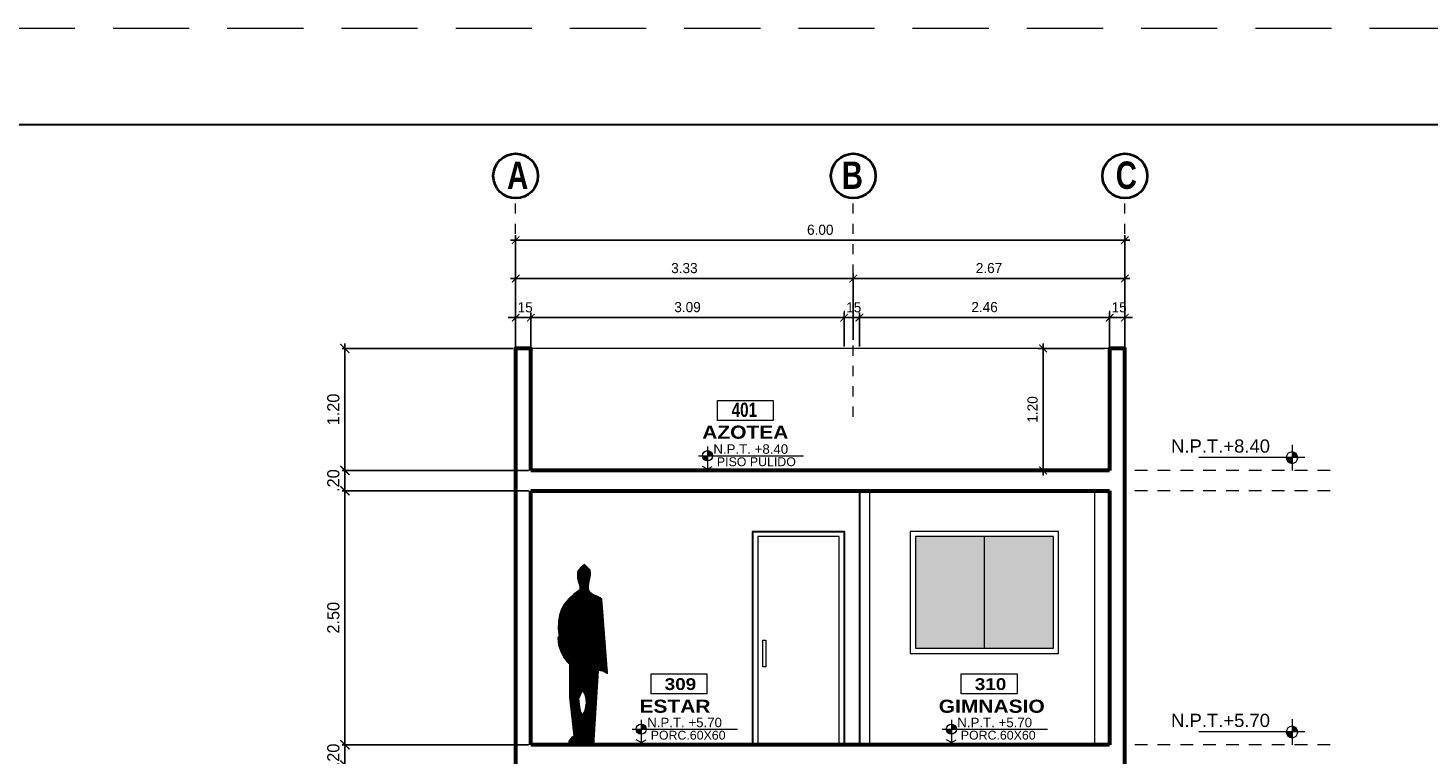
# Model space of a CAD drawing. Header units: metres. Extents: x -13 to 533, y -25 to 219.
# Tile 86 of 99: x 102 to 115, y 17 to 24. Entities that reach past the tile are written whole.
import ezdxf
from ezdxf.enums import TextEntityAlignment as Align

# ---------------------------------------------------------------- set-up
doc = ezdxf.new("R2010")
doc.units = ezdxf.units.M
for name, pattern in [('ACAD_ISO03W100', [30, 12, -18]), ('DASHDOT', [1, 0.5, -0.25, 0, -0.25]), ('DASHED2', [0.375, 0.25, -0.125]), ('HIDDEN', [0.375, 0.25, -0.125])]:
    doc.linetypes.add(name, pattern=pattern)
for name, color, linetype, lineweight in [('COTAS', 4, 'Continuous', 13), ('EJES', 251, 'Continuous', 20), ('NPT', 255, 'Continuous', 13), ('Pluma 0.1', 252, 'Continuous', 9), ('Pluma 0.2', 252, 'Continuous', 20), ('PLUMA 0.3', 251, 'Continuous', 30), ('PLUMA 0.8', 1, 'Continuous', 60), ('Proyecciones', 252, 'DASHED2', 13), ('TEXTO', 14, 'Continuous', 40), ('Textos', 7, 'Continuous', 0)]:
    doc.layers.add(name, color=color, linetype=linetype, lineweight=lineweight)
doc.layers.add('TEXTURAS', color=7, linetype='Continuous', lineweight=5, true_color=0x8a8a8a)
doc.styles.add('ARIAL BLACK', font='txt', dxfattribs={"height": 0.1})
doc.styles.add('joe1', font='impact.ttf')
doc.styles.add('mar', font='swissel.ttf')
doc.styles.add('STYLE1', font='arial.ttf', dxfattribs={"height": 0.3})
doc.styles.add('TEXTOCENT', font='GOTHIC.TTF')
doc.dimstyles.new('PLANTA50', dxfattribs={"dimscale": 0.5, "dimtxt": 0.2, "dimasz": 0.15, "dimexe": 0.1, "dimexo": 0.1, "dimgap": 0.1, "dimtad": 2, "dimzin": 7, "dimdsep": 46, "dimtxsty": 'TEXTOCENT', "dimblk": 'ARCHTICK', "dimcen": 0.2, "dimdle": 0.1, "dimclrd": 8, "dimclre": 8, "dimclrt": 256, "dimaunit": 1, "dimadec": 0, "dimazin": 0, "dimtfac": 1, "dimtix": 1, "dimtmove": 2, "dimatfit": 3, "dimldrblk": 'ARCHTICK', "dimfxl": 1, "dimtolj": 1, "dimtzin": 0, "dimarcsym": 0})

# ---------------------------------------------------------------- blocks, each defined once
blk = doc.blocks.new('A$C4A151EDC')
at = {"linetype": 'Continuous'}
for p, q in [((0.175, 1.78), (0.18, 1.813)), ((0.179, 1.747), (0.175, 1.78)), ((0.194, 1.678), (0.179, 1.747)), ((0.18, 1.813), (0.239, 1.873)), ((0.239, 1.873), (0.275, 1.846)), ((0.275, 1.846), (0.312, 1.801)), ((0.312, 1.801), (0.31, 1.733)), ((0.183, 1.587), (0.196, 1.615)), ((0.199, 1.645), (0.194, 1.678)), ((0.196, 1.615), (0.199, 1.645)), ((0.302, 1.694), (0.288, 1.656)), ((0.288, 1.656), (0.288, 1.609)), ((0.288, 1.609), (0.35, 1.567)), ((0.31, 1.733), (0.302, 1.694)), ((0, 0.745), (0.059, 1.513)), ((0.059, 1.513), (0.075, 1.529)), ((0.075, 1.529), (0.099, 1.542)), ((0.099, 1.542), (0.156, 1.561)), ((0.156, 1.561), (0.183, 1.587)), ((0.35, 1.567), (0.402, 1.519)), ((0.402, 1.519), (0.445, 1.467)), ((0.445, 1.467), (0.476, 1.409)), ((0.476, 1.409), (0.498, 1.347)), ((0.498, 1.347), (0.509, 1.28)), ((0.511, 1.207), (0.503, 1.129)), ((0.509, 1.28), (0.511, 1.207)), ((0.507, 1.038), (0.482, 0.965)), ((0.503, 1.129), (0.516, 1.116)), ((0.516, 1.116), (0.507, 1.038)), ((0.445, 0.899), (0.396, 0.84)), ((0.482, 0.965), (0.445, 0.899)), ((0.052, 0.771), (0, 0.745)), ((0.095, 0.78), (0.052, 0.771)), ((0.143, 0), (0.095, 0.78)), ((0.396, 0.84), (0.396, 0.505)), ((0.219, 0.438), (0.22, 0.477)), ((0.233, 0.365), (0.219, 0.438)), ((0.22, 0.477), (0.227, 0.512)), ((0.227, 0.512), (0.241, 0.543)), ((0.241, 0.543), (0.264, 0.565)), ((0.264, 0.565), (0.3, 0.48)), ((0.3, 0.48), (0.291, 0.401)), ((0.396, 0.505), (0.348, 0.096)), ((0.247, 0.335), (0.233, 0.365)), ((0.264, 0.312), (0.247, 0.335)), ((0.283, 0.357), (0.264, 0.312)), ((0.291, 0.401), (0.283, 0.357)), ((0.204, 0.01), (0.143, 0)), ((0.264, 0.027), (0.204, 0.01)), ((0.293, 0.032), (0.264, 0.027)), ((0.322, 0.032), (0.293, 0.032)), ((0.352, 0.022), (0.322, 0.032)), ((0.348, 0.096), (0.37, 0.085)), ((0.383, 0), (0.352, 0.022)), ((0.37, 0.085), (0.392, 0.058)), ((0.396, 0.012), (0.383, 0)), ((0.392, 0.058), (0.4, 0.042)), ((0.401, 0.026), (0.396, 0.012)), ((0.4, 0.042), (0.401, 0.026))]:
    blk.add_line(p, q, dxfattribs=at)
at = {"color": 0}
for p, q in [((0.176, 1.784), (0.254, 1.862)), ((0.176, 1.777), (0.257, 1.859)), ((0.176, 1.772), (0.261, 1.856)), ((0.177, 1.791), (0.25, 1.864)), ((0.177, 1.766), (0.265, 1.854)), ((0.178, 1.799), (0.247, 1.867)), ((0.178, 1.76), (0.268, 1.851)), ((0.178, 1.755), (0.272, 1.848)), ((0.179, 1.806), (0.243, 1.87)), ((0.179, 1.749), (0.275, 1.846)), ((0.18, 1.744), (0.278, 1.842)), ((0.181, 1.739), (0.281, 1.839)), ((0.182, 1.734), (0.284, 1.835)), ((0.183, 1.728), (0.287, 1.832)), ((0.184, 1.723), (0.289, 1.828)), ((0.185, 1.718), (0.292, 1.825)), ((0.186, 1.713), (0.295, 1.822)), ((0.188, 1.708), (0.298, 1.818)), ((0.189, 1.703), (0.301, 1.815)), ((0.19, 1.698), (0.303, 1.811)), ((0.191, 1.693), (0.306, 1.808)), ((0.192, 1.687), (0.309, 1.804)), ((0.193, 1.682), (0.312, 1.801)), ((0.194, 1.677), (0.312, 1.795)), ((0.195, 1.672), (0.312, 1.788)), ((0.196, 1.666), (0.311, 1.782)), ((0.197, 1.661), (0.311, 1.775)), ((0.197, 1.655), (0.311, 1.769)), ((0.198, 1.65), (0.311, 1.762)), ((0.198, 1.637), (0.31, 1.749)), ((0.198, 1.63), (0.31, 1.743)), ((0.199, 1.644), (0.31, 1.756)), ((0.223, 1.856), (0.239, 1.873)), ((0.046, 1.341), (0.303, 1.598)), ((0.047, 1.355), (0.296, 1.603)), ((0.047, 1.348), (0.3, 1.601)), ((0.048, 1.368), (0.289, 1.609)), ((0.048, 1.361), (0.292, 1.606)), ((0.049, 1.382), (0.288, 1.62)), ((0.049, 1.375), (0.288, 1.614)), ((0.05, 1.395), (0.288, 1.633)), ((0.05, 1.389), (0.288, 1.627)), ((0.051, 1.409), (0.288, 1.645)), ((0.051, 1.402), (0.288, 1.639)), ((0.052, 1.422), (0.289, 1.659)), ((0.052, 1.416), (0.288, 1.652)), ((0.053, 1.436), (0.296, 1.679)), ((0.053, 1.429), (0.293, 1.669)), ((0.054, 1.45), (0.302, 1.697)), ((0.054, 1.443), (0.3, 1.688)), ((0.055, 1.456), (0.304, 1.705)), ((0.186, 1.594), (0.305, 1.713)), ((0.192, 1.606), (0.307, 1.721)), ((0.196, 1.616), (0.309, 1.729)), ((0.197, 1.623), (0.31, 1.736)), ((0.021, 1.022), (0.452, 1.453)), ((0.022, 1.036), (0.448, 1.461)), ((0.022, 1.029), (0.45, 1.457)), ((0.023, 1.049), (0.443, 1.469)), ((0.023, 1.042), (0.446, 1.465)), ((0.024, 1.056), (0.44, 1.472)), ((0.025, 1.07), (0.435, 1.479)), ((0.025, 1.063), (0.437, 1.476)), ((0.026, 1.083), (0.429, 1.486)), ((0.026, 1.076), (0.432, 1.483)), ((0.027, 1.097), (0.423, 1.493)), ((0.027, 1.09), (0.426, 1.489)), ((0.028, 1.11), (0.418, 1.5)), ((0.028, 1.103), (0.421, 1.496)), ((0.029, 1.124), (0.412, 1.507)), ((0.029, 1.117), (0.415, 1.503)), ((0.03, 1.137), (0.407, 1.514)), ((0.03, 1.131), (0.409, 1.51)), ((0.031, 1.151), (0.401, 1.52)), ((0.031, 1.144), (0.404, 1.517)), ((0.032, 1.165), (0.394, 1.526)), ((0.032, 1.158), (0.397, 1.523)), ((0.033, 1.178), (0.388, 1.532)), ((0.033, 1.171), (0.391, 1.529)), ((0.034, 1.185), (0.384, 1.535)), ((0.035, 1.198), (0.378, 1.541)), ((0.035, 1.192), (0.381, 1.538)), ((0.036, 1.212), (0.371, 1.547)), ((0.036, 1.205), (0.375, 1.544)), ((0.037, 1.226), (0.365, 1.553)), ((0.037, 1.219), (0.368, 1.55)), ((0.038, 1.239), (0.358, 1.559)), ((0.038, 1.232), (0.361, 1.556)), ((0.039, 1.253), (0.352, 1.565)), ((0.039, 1.246), (0.355, 1.562)), ((0.04, 1.266), (0.344, 1.57)), ((0.04, 1.26), (0.348, 1.568)), ((0.041, 1.28), (0.337, 1.576)), ((0.041, 1.273), (0.341, 1.573)), ((0.042, 1.294), (0.33, 1.581)), ((0.042, 1.287), (0.333, 1.578)), ((0.043, 1.307), (0.322, 1.586)), ((0.043, 1.3), (0.326, 1.583)), ((0.044, 1.314), (0.318, 1.588)), ((0.045, 1.327), (0.311, 1.593)), ((0.045, 1.321), (0.315, 1.591)), ((0.046, 1.334), (0.307, 1.596)), ((0.056, 1.463), (0.153, 1.56)), ((0.056, 1.47), (0.143, 1.557)), ((0.057, 1.477), (0.133, 1.553)), ((0.057, 1.484), (0.124, 1.55)), ((0.058, 1.49), (0.114, 1.547)), ((0.058, 1.497), (0.104, 1.543)), ((0.059, 1.504), (0.093, 1.539)), ((0.059, 1.511), (0.08, 1.532)), ((0.005, 0.812), (0.504, 1.311)), ((0.006, 0.825), (0.502, 1.321)), ((0.006, 0.818), (0.503, 1.316)), ((0.007, 0.839), (0.5, 1.332)), ((0.007, 0.832), (0.501, 1.327)), ((0.008, 0.852), (0.498, 1.343)), ((0.008, 0.846), (0.499, 1.337)), ((0.009, 0.866), (0.496, 1.352)), ((0.009, 0.859), (0.497, 1.348)), ((0.01, 0.88), (0.493, 1.362)), ((0.01, 0.873), (0.494, 1.357)), ((0.011, 0.893), (0.489, 1.371)), ((0.011, 0.886), (0.491, 1.366)), ((0.012, 0.907), (0.486, 1.38)), ((0.012, 0.9), (0.488, 1.376)), ((0.013, 0.913), (0.484, 1.385)), ((0.014, 0.927), (0.481, 1.394)), ((0.014, 0.92), (0.483, 1.39)), ((0.015, 0.941), (0.478, 1.404)), ((0.015, 0.934), (0.48, 1.399)), ((0.016, 0.954), (0.474, 1.412)), ((0.016, 0.947), (0.476, 1.408)), ((0.017, 0.968), (0.47, 1.42)), ((0.017, 0.961), (0.472, 1.416)), ((0.018, 0.981), (0.465, 1.429)), ((0.018, 0.975), (0.468, 1.424)), ((0.019, 0.995), (0.461, 1.437)), ((0.019, 0.988), (0.463, 1.433)), ((0.02, 1.008), (0.457, 1.445)), ((0.02, 1.002), (0.459, 1.441)), ((0.021, 1.015), (0.454, 1.449)), ((0, 0.751), (0.51, 1.26)), ((0.001, 0.764), (0.51, 1.272)), ((0.001, 0.757), (0.51, 1.266)), ((0.002, 0.778), (0.509, 1.284)), ((0.002, 0.771), (0.509, 1.278)), ((0.002, 0.746), (0.51, 1.254)), ((0.003, 0.785), (0.508, 1.289)), ((0.004, 0.798), (0.506, 1.3)), ((0.004, 0.791), (0.507, 1.295)), ((0.005, 0.805), (0.505, 1.305)), ((0.015, 0.752), (0.51, 1.248)), ((0.027, 0.759), (0.51, 1.242)), ((0.04, 0.765), (0.51, 1.236)), ((0.052, 0.771), (0.511, 1.229)), ((0.06, 0.773), (0.511, 1.223)), ((0.068, 0.774), (0.511, 1.217)), ((0.076, 0.776), (0.511, 1.211)), ((0.084, 0.778), (0.511, 1.205)), ((0.092, 0.779), (0.51, 1.198)), ((0.096, 0.777), (0.509, 1.191)), ((0.096, 0.771), (0.509, 1.184)), ((0.096, 0.765), (0.508, 1.177)), ((0.097, 0.759), (0.507, 1.17)), ((0.097, 0.753), (0.507, 1.163)), ((0.097, 0.747), (0.506, 1.156)), ((0.098, 0.742), (0.505, 1.149)), ((0.098, 0.736), (0.504, 1.142)), ((0.098, 0.73), (0.504, 1.135)), ((0.099, 0.724), (0.503, 1.128)), ((0.099, 0.718), (0.506, 1.125)), ((0.1, 0.712), (0.509, 1.122)), ((0.1, 0.706), (0.513, 1.119)), ((0.1, 0.7), (0.516, 1.116)), ((0.101, 0.694), (0.515, 1.108)), ((0.101, 0.688), (0.514, 1.101)), ((0.101, 0.683), (0.513, 1.094)), ((0.102, 0.677), (0.512, 1.087)), ((0.102, 0.671), (0.512, 1.08)), ((0.102, 0.665), (0.511, 1.073)), ((0.103, 0.659), (0.51, 1.066)), ((0.103, 0.653), (0.509, 1.059)), ((0.103, 0.647), (0.508, 1.052)), ((0.104, 0.641), (0.507, 1.045)), ((0.104, 0.635), (0.507, 1.038)), ((0.105, 0.629), (0.504, 1.028)), ((0.105, 0.624), (0.5, 1.019)), ((0.105, 0.618), (0.497, 1.01)), ((0.106, 0.612), (0.494, 1)), ((0.106, 0.606), (0.491, 0.991)), ((0.106, 0.6), (0.488, 0.981)), ((0.107, 0.594), (0.485, 0.972)), ((0.107, 0.588), (0.481, 0.962)), ((0.107, 0.582), (0.472, 0.947)), ((0.108, 0.576), (0.464, 0.932)), ((0.108, 0.57), (0.455, 0.917)), ((0.109, 0.565), (0.447, 0.903)), ((0.109, 0.559), (0.424, 0.873)), ((0.109, 0.553), (0.396, 0.839)), ((0.11, 0.547), (0.396, 0.833)), ((0.11, 0.541), (0.396, 0.827)), ((0.11, 0.535), (0.396, 0.821)), ((0.111, 0.529), (0.396, 0.814)), ((0.111, 0.523), (0.396, 0.808)), ((0.111, 0.517), (0.396, 0.802)), ((0.112, 0.511), (0.396, 0.796)), ((0.112, 0.505), (0.396, 0.789)), ((0.112, 0.5), (0.396, 0.783)), ((0.113, 0.494), (0.396, 0.777)), ((0.113, 0.488), (0.396, 0.771)), ((0.114, 0.482), (0.396, 0.764)), ((0.114, 0.476), (0.396, 0.758)), ((0.114, 0.47), (0.396, 0.752)), ((0.115, 0.464), (0.396, 0.745)), ((0.115, 0.458), (0.396, 0.739)), ((0.115, 0.452), (0.396, 0.733)), ((0.116, 0.446), (0.396, 0.727)), ((0.116, 0.441), (0.396, 0.72)), ((0.116, 0.435), (0.396, 0.714)), ((0.117, 0.429), (0.396, 0.708)), ((0.117, 0.423), (0.396, 0.702)), ((0.264, 0.564), (0.396, 0.695)), ((0.266, 0.559), (0.396, 0.689)), ((0.268, 0.555), (0.396, 0.683)), ((0.27, 0.55), (0.396, 0.677)), ((0.272, 0.546), (0.396, 0.67)), ((0.273, 0.542), (0.396, 0.664)), ((0.275, 0.537), (0.396, 0.658)), ((0.277, 0.533), (0.396, 0.652)), ((0.279, 0.528), (0.396, 0.645)), ((0.281, 0.524), (0.396, 0.639)), ((0.283, 0.52), (0.396, 0.633)), ((0.285, 0.515), (0.396, 0.627)), ((0.286, 0.511), (0.396, 0.62)), ((0.288, 0.506), (0.396, 0.614)), ((0.29, 0.502), (0.396, 0.608)), ((0.292, 0.498), (0.396, 0.601)), ((0.294, 0.493), (0.396, 0.595)), ((0.296, 0.489), (0.396, 0.589)), ((0.298, 0.484), (0.396, 0.583)), ((0.118, 0.417), (0.239, 0.539)), ((0.118, 0.411), (0.234, 0.527)), ((0.118, 0.405), (0.228, 0.515)), ((0.119, 0.399), (0.226, 0.506)), ((0.119, 0.393), (0.224, 0.498)), ((0.119, 0.387), (0.222, 0.491)), ((0.12, 0.382), (0.221, 0.483)), ((0.12, 0.376), (0.22, 0.475)), ((0.12, 0.37), (0.219, 0.469)), ((0.121, 0.364), (0.219, 0.462)), ((0.121, 0.358), (0.219, 0.456)), ((0.122, 0.352), (0.219, 0.449)), ((0.122, 0.346), (0.219, 0.443)), ((0.122, 0.34), (0.219, 0.437)), ((0.264, 0.313), (0.388, 0.437)), ((0.269, 0.324), (0.389, 0.444)), ((0.273, 0.335), (0.39, 0.451)), ((0.278, 0.345), (0.391, 0.458)), ((0.282, 0.356), (0.391, 0.465)), ((0.284, 0.364), (0.392, 0.472)), ((0.285, 0.372), (0.393, 0.48)), ((0.287, 0.379), (0.394, 0.487)), ((0.288, 0.387), (0.395, 0.494)), ((0.289, 0.395), (0.395, 0.501)), ((0.291, 0.402), (0.396, 0.508)), ((0.292, 0.417), (0.396, 0.52)), ((0.292, 0.409), (0.396, 0.514)), ((0.293, 0.424), (0.396, 0.526)), ((0.294, 0.431), (0.396, 0.533)), ((0.295, 0.438), (0.396, 0.539)), ((0.296, 0.452), (0.396, 0.551)), ((0.296, 0.445), (0.396, 0.545)), ((0.297, 0.459), (0.396, 0.558)), ((0.298, 0.466), (0.396, 0.564)), ((0.299, 0.48), (0.396, 0.576)), ((0.299, 0.473), (0.396, 0.57)), ((0.123, 0.334), (0.22, 0.432)), ((0.123, 0.328), (0.221, 0.426)), ((0.123, 0.323), (0.222, 0.421)), ((0.124, 0.317), (0.223, 0.416)), ((0.124, 0.311), (0.224, 0.411)), ((0.124, 0.305), (0.225, 0.406)), ((0.125, 0.299), (0.226, 0.4)), ((0.125, 0.293), (0.227, 0.395)), ((0.125, 0.287), (0.228, 0.39)), ((0.126, 0.281), (0.229, 0.385)), ((0.126, 0.275), (0.23, 0.379)), ((0.127, 0.269), (0.231, 0.374)), ((0.127, 0.264), (0.232, 0.369)), ((0.127, 0.258), (0.234, 0.364)), ((0.128, 0.252), (0.236, 0.36)), ((0.128, 0.246), (0.237, 0.355)), ((0.128, 0.24), (0.239, 0.351)), ((0.129, 0.234), (0.241, 0.347)), ((0.129, 0.228), (0.243, 0.342)), ((0.129, 0.222), (0.245, 0.338)), ((0.13, 0.216), (0.247, 0.334)), ((0.13, 0.21), (0.25, 0.33)), ((0.131, 0.205), (0.253, 0.327)), ((0.131, 0.199), (0.255, 0.323)), ((0.131, 0.193), (0.258, 0.32)), ((0.132, 0.175), (0.387, 0.43)), ((0.132, 0.187), (0.261, 0.316)), ((0.132, 0.181), (0.263, 0.312)), ((0.133, 0.169), (0.386, 0.423)), ((0.133, 0.163), (0.386, 0.416)), ((0.133, 0.157), (0.385, 0.409)), ((0.134, 0.151), (0.384, 0.402)), ((0.134, 0.146), (0.383, 0.395)), ((0.135, 0.14), (0.382, 0.387)), ((0.135, 0.134), (0.381, 0.38)), ((0.135, 0.128), (0.381, 0.373)), ((0.136, 0.122), (0.38, 0.366)), ((0.136, 0.116), (0.379, 0.359)), ((0.136, 0.11), (0.378, 0.352)), ((0.137, 0.104), (0.377, 0.345)), ((0.137, 0.098), (0.376, 0.338)), ((0.137, 0.092), (0.376, 0.331)), ((0.138, 0.087), (0.375, 0.324)), ((0.138, 0.081), (0.374, 0.317)), ((0.138, 0.075), (0.373, 0.309)), ((0.139, 0.069), (0.372, 0.302)), ((0.139, 0.063), (0.371, 0.295)), ((0.14, 0.057), (0.371, 0.288)), ((0.14, 0.051), (0.37, 0.281)), ((0.14, 0.045), (0.369, 0.274)), ((0.141, 0.039), (0.368, 0.267)), ((0.141, 0.033), (0.367, 0.26)), ((0.141, 0.028), (0.367, 0.253)), ((0.142, 0.022), (0.366, 0.246)), ((0.142, 0.016), (0.365, 0.239)), ((0.142, 0.01), (0.364, 0.231)), ((0.143, 0.004), (0.363, 0.224)), ((0.145, 0), (0.362, 0.217)), ((0.153, 0.001), (0.362, 0.21)), ((0.16, 0.003), (0.361, 0.203)), ((0.168, 0.004), (0.36, 0.196)), ((0.175, 0.005), (0.359, 0.189)), ((0.183, 0.006), (0.358, 0.182)), ((0.19, 0.007), (0.357, 0.175)), ((0.198, 0.009), (0.357, 0.168)), ((0.205, 0.01), (0.356, 0.161)), ((0.214, 0.013), (0.355, 0.154)), ((0.223, 0.015), (0.354, 0.146)), ((0.232, 0.018), (0.353, 0.139)), ((0.24, 0.02), (0.352, 0.132)), ((0.249, 0.023), (0.352, 0.125)), ((0.258, 0.025), (0.351, 0.118)), ((0.266, 0.027), (0.35, 0.111)), ((0.274, 0.029), (0.349, 0.104)), ((0.282, 0.03), (0.348, 0.097)), ((0.289, 0.032), (0.352, 0.094)), ((0.296, 0.032), (0.356, 0.092)), ((0.302, 0.032), (0.36, 0.09)), ((0.308, 0.032), (0.364, 0.088)), ((0.314, 0.032), (0.368, 0.085)), ((0.32, 0.031), (0.371, 0.082)), ((0.326, 0.03), (0.374, 0.079)), ((0.33, 0.029), (0.377, 0.076)), ((0.335, 0.027), (0.38, 0.072)), ((0.34, 0.025), (0.383, 0.069)), ((0.344, 0.024), (0.386, 0.065)), ((0.349, 0.022), (0.389, 0.062)), ((0.353, 0.02), (0.391, 0.059)), ((0.357, 0.018), (0.394, 0.055)), ((0.361, 0.015), (0.396, 0.05)), ((0.364, 0.013), (0.398, 0.046)), ((0.368, 0.01), (0.4, 0.042)), ((0.372, 0.008), (0.4, 0.036)), ((0.376, 0.005), (0.401, 0.03)), ((0.379, 0.003), (0.401, 0.024)), ((0.383, 0), (0.397, 0.014))]:
    blk.add_line(p, q, dxfattribs=at)
blk = doc.blocks.new('A$C7ABB6997')
at = {"layer": 'EJES', "color": 250, "linetype": 'DASHDOT', "ltscale": 0.01}
blk.add_line((0.22, 0.6), (0.22, 2.75), dxfattribs=at)
at = {"layer": 'EJES', "color": 250, "lineweight": 40}
blk.add_circle((0.22, 2.97), 0.22, dxfattribs=at)
blk = doc.blocks.new('nivel')
at = {"layer": 'NPT', "ltscale": 2}
h = blk.add_hatch(color=256, dxfattribs=at)
h.paths.add_polyline_path([(0, 0.0392, 0.413106), (-0.0394, 0), (0, 0)])
h.paths.add_polyline_path([(0.0394, -0.0001, 0.000946), (0.0394, 0), (0, 0), (0, -0.0395, 0.414214)])
for points in [[(-0.0872, 0), (0.6377, 0)], [(0, 0.088), (0, -0.088)]]:
    blk.add_lwpolyline(points, dxfattribs=at)
blk.add_circle((0, -0.0001), 0.0394, dxfattribs=at)
blk = doc.blocks.new('_ARCHTICK')
at = {"color": 0, "linetype": 'ByBlock', "const_width": 0.15}
blk.add_lwpolyline([(-0.5, -0.5), (0.5, 0.5)], dxfattribs=at)
blk = doc.blocks.new('*D599')
at = {"layer": 'COTAS', "color": 8, "lineweight": -2, "transparency": 16777216}
for p, q in [((112.355, 21.397), (109.58, 21.397)), ((109.63, 20.794), (109.63, 21.447)), ((112.305, 20.794), (112.305, 21.447))]:
    blk.add_line(p, q, dxfattribs=at)
at = {"layer": 'Defpoints', "color": 0, "lineweight": 5, "transparency": 16777216}
for p in [(109.63, 21.397), (109.63, 20.744), (112.305, 20.744)]:
    blk.add_point(p, dxfattribs=at)
at = {"layer": 'COTAS', "color": 8, "lineweight": -2, "transparency": 16777216, "xscale": 0.075, "yscale": 0.075, "zscale": 0.075, "rotation": 180}
blk.add_blockref('_ARCHTICK', (109.63, 21.397), dxfattribs=at)
at = {"layer": 'COTAS', "color": 8, "lineweight": -2, "transparency": 16777216, "xscale": 0.075, "yscale": 0.075, "zscale": 0.075}
blk.add_blockref('_ARCHTICK', (112.305, 21.397), dxfattribs=at)
at = {"layer": 'COTAS', "transparency": 16777216, "insert": (110.967, 21.5), "char_height": 0.1, "attachment_point": 5, "style": 'TEXTOCENT'}
blk.add_mtext('\\A1;2.67', dxfattribs=at)
blk = doc.blocks.new('*D600')
at = {"layer": 'COTAS', "color": 8, "lineweight": -2, "transparency": 16777216}
for p, q in [((106.305, 20.482), (106.305, 21.825)), ((112.305, 20.482), (112.305, 21.825)), ((112.355, 21.775), (106.255, 21.775))]:
    blk.add_line(p, q, dxfattribs=at)
at = {"layer": 'Defpoints', "color": 0, "lineweight": 5, "transparency": 16777216}
for p in [(106.305, 21.775), (106.305, 20.432), (112.305, 20.432)]:
    blk.add_point(p, dxfattribs=at)
at = {"layer": 'COTAS', "color": 8, "lineweight": -2, "transparency": 16777216, "xscale": 0.075, "yscale": 0.075, "zscale": 0.075, "rotation": 180}
blk.add_blockref('_ARCHTICK', (106.305, 21.775), dxfattribs=at)
at = {"layer": 'COTAS', "color": 8, "lineweight": -2, "transparency": 16777216, "xscale": 0.075, "yscale": 0.075, "zscale": 0.075}
blk.add_blockref('_ARCHTICK', (112.305, 21.775), dxfattribs=at)
at = {"layer": 'COTAS', "transparency": 16777216, "insert": (109.305, 21.877), "char_height": 0.1, "attachment_point": 5, "style": 'TEXTOCENT'}
blk.add_mtext('\\A1;6.00', dxfattribs=at)
blk = doc.blocks.new('*D601')
at = {"layer": 'COTAS', "color": 8, "lineweight": -2, "transparency": 16777216}
for p, q in [((109.68, 21.397), (106.255, 21.397)), ((106.305, 20.794), (106.305, 21.447)), ((109.63, 20.794), (109.63, 21.447))]:
    blk.add_line(p, q, dxfattribs=at)
at = {"layer": 'Defpoints', "color": 0, "lineweight": 5, "transparency": 16777216}
for p in [(106.305, 21.397), (106.305, 20.744), (109.63, 20.744)]:
    blk.add_point(p, dxfattribs=at)
at = {"layer": 'COTAS', "color": 8, "lineweight": -2, "transparency": 16777216, "xscale": 0.075, "yscale": 0.075, "zscale": 0.075, "rotation": 180}
blk.add_blockref('_ARCHTICK', (106.305, 21.397), dxfattribs=at)
at = {"layer": 'COTAS', "color": 8, "lineweight": -2, "transparency": 16777216, "xscale": 0.075, "yscale": 0.075, "zscale": 0.075}
blk.add_blockref('_ARCHTICK', (109.63, 21.397), dxfattribs=at)
at = {"layer": 'COTAS', "transparency": 16777216, "insert": (107.967, 21.5), "char_height": 0.1, "attachment_point": 5, "style": 'TEXTOCENT'}
blk.add_mtext('\\A1;3.33', dxfattribs=at)
blk = doc.blocks.new('*D607')
at = {"layer": 'COTAS', "color": 8, "lineweight": -2, "transparency": 16777216}
for p, q in [((112.155, 21.013), (112.08, 21.013)), ((112.155, 20.73), (112.155, 21.063)), ((112.305, 21.013), (112.155, 21.013)), ((112.305, 20.417), (112.305, 21.063)), ((112.305, 21.013), (112.38, 21.013))]:
    blk.add_line(p, q, dxfattribs=at)
at = {"layer": 'Defpoints', "color": 0, "lineweight": 5, "transparency": 16777216}
for p in [(112.155, 21.013), (112.155, 20.68), (112.305, 20.367)]:
    blk.add_point(p, dxfattribs=at)
at = {"layer": 'COTAS', "color": 8, "lineweight": -2, "transparency": 16777216, "xscale": 0.075, "yscale": 0.075, "zscale": 0.075}
blk.add_blockref('_ARCHTICK', (112.155, 21.013), dxfattribs=at)
at = {"layer": 'COTAS', "color": 8, "lineweight": -2, "transparency": 16777216, "xscale": 0.075, "yscale": 0.075, "zscale": 0.075, "rotation": 180}
blk.add_blockref('_ARCHTICK', (112.305, 21.013), dxfattribs=at)
at = {"layer": 'COTAS', "transparency": 16777216, "insert": (112.23, 21.114), "char_height": 0.1, "attachment_point": 5, "style": 'TEXTOCENT'}
blk.add_mtext('\\A1;.15', dxfattribs=at)
blk = doc.blocks.new('*D608')
at = {"layer": 'COTAS', "color": 8, "lineweight": -2, "transparency": 16777216}
for p, q in [((109.541, 21.013), (109.466, 21.013)), ((109.541, 20.73), (109.541, 21.063)), ((109.691, 21.013), (109.541, 21.013)), ((109.691, 20.73), (109.691, 21.063)), ((109.691, 21.013), (109.766, 21.013))]:
    blk.add_line(p, q, dxfattribs=at)
at = {"layer": 'Defpoints', "color": 0, "lineweight": 5, "transparency": 16777216}
for p in [(109.541, 21.013), (109.541, 20.68), (109.691, 20.68)]:
    blk.add_point(p, dxfattribs=at)
at = {"layer": 'COTAS', "color": 8, "lineweight": -2, "transparency": 16777216, "xscale": 0.075, "yscale": 0.075, "zscale": 0.075}
blk.add_blockref('_ARCHTICK', (109.541, 21.013), dxfattribs=at)
at = {"layer": 'COTAS', "color": 8, "lineweight": -2, "transparency": 16777216, "xscale": 0.075, "yscale": 0.075, "zscale": 0.075, "rotation": 180}
blk.add_blockref('_ARCHTICK', (109.691, 21.013), dxfattribs=at)
at = {"layer": 'COTAS', "transparency": 16777216, "insert": (109.616, 21.114), "char_height": 0.1, "attachment_point": 5, "style": 'TEXTOCENT'}
blk.add_mtext('\\A1;.15', dxfattribs=at)
blk = doc.blocks.new('*D609')
at = {"layer": 'COTAS', "color": 8, "lineweight": -2, "transparency": 16777216}
for p, q in [((106.405, 21.013), (109.591, 21.013)), ((106.455, 20.73), (106.455, 21.063)), ((109.541, 20.73), (109.541, 21.063))]:
    blk.add_line(p, q, dxfattribs=at)
at = {"layer": 'Defpoints', "color": 0, "lineweight": 5, "transparency": 16777216}
for p in [(109.541, 21.013), (106.455, 20.68), (109.541, 20.68)]:
    blk.add_point(p, dxfattribs=at)
at = {"layer": 'COTAS', "color": 8, "lineweight": -2, "transparency": 16777216, "xscale": 0.075, "yscale": 0.075, "zscale": 0.075, "rotation": 180}
blk.add_blockref('_ARCHTICK', (106.455, 21.013), dxfattribs=at)
at = {"layer": 'COTAS', "color": 8, "lineweight": -2, "transparency": 16777216, "xscale": 0.075, "yscale": 0.075, "zscale": 0.075}
blk.add_blockref('_ARCHTICK', (109.541, 21.013), dxfattribs=at)
at = {"layer": 'COTAS', "transparency": 16777216, "insert": (107.998, 21.116), "char_height": 0.1, "attachment_point": 5, "style": 'TEXTOCENT'}
blk.add_mtext('\\A1;3.09', dxfattribs=at)
blk = doc.blocks.new('*D610')
at = {"layer": 'COTAS', "color": 8, "lineweight": -2, "transparency": 16777216}
for p, q in [((112.205, 21.013), (109.641, 21.013)), ((109.691, 20.73), (109.691, 21.063)), ((112.155, 20.73), (112.155, 21.063))]:
    blk.add_line(p, q, dxfattribs=at)
at = {"layer": 'Defpoints', "color": 0, "lineweight": 5, "transparency": 16777216}
for p in [(109.691, 21.013), (109.691, 20.68), (112.155, 20.68)]:
    blk.add_point(p, dxfattribs=at)
at = {"layer": 'COTAS', "color": 8, "lineweight": -2, "transparency": 16777216, "xscale": 0.075, "yscale": 0.075, "zscale": 0.075, "rotation": 180}
blk.add_blockref('_ARCHTICK', (109.691, 21.013), dxfattribs=at)
at = {"layer": 'COTAS', "color": 8, "lineweight": -2, "transparency": 16777216, "xscale": 0.075, "yscale": 0.075, "zscale": 0.075}
blk.add_blockref('_ARCHTICK', (112.155, 21.013), dxfattribs=at)
at = {"layer": 'COTAS', "transparency": 16777216, "insert": (110.923, 21.116), "char_height": 0.1, "attachment_point": 5, "style": 'TEXTOCENT'}
blk.add_mtext('\\A1;2.46', dxfattribs=at)
blk = doc.blocks.new('*D611')
at = {"layer": 'COTAS', "color": 8, "lineweight": -2, "transparency": 16777216}
for p, q in [((106.305, 21.013), (106.23, 21.013)), ((106.305, 20.73), (106.305, 21.063)), ((106.455, 21.013), (106.305, 21.013)), ((106.455, 20.73), (106.455, 21.063)), ((106.455, 21.013), (106.53, 21.013))]:
    blk.add_line(p, q, dxfattribs=at)
at = {"layer": 'Defpoints', "color": 0, "lineweight": 5, "transparency": 16777216}
for p in [(106.305, 21.013), (106.305, 20.68), (106.455, 20.68)]:
    blk.add_point(p, dxfattribs=at)
at = {"layer": 'COTAS', "color": 8, "lineweight": -2, "transparency": 16777216, "xscale": 0.075, "yscale": 0.075, "zscale": 0.075}
blk.add_blockref('_ARCHTICK', (106.305, 21.013), dxfattribs=at)
at = {"layer": 'COTAS', "color": 8, "lineweight": -2, "transparency": 16777216, "xscale": 0.075, "yscale": 0.075, "zscale": 0.075, "rotation": 180}
blk.add_blockref('_ARCHTICK', (106.455, 21.013), dxfattribs=at)
at = {"layer": 'COTAS', "transparency": 16777216, "insert": (106.38, 21.114), "char_height": 0.1, "attachment_point": 5, "style": 'TEXTOCENT'}
blk.add_mtext('\\A1;.15', dxfattribs=at)
blk = doc.blocks.new('rtyjety')
at = {"layer": 'NPT', "lineweight": 20, "extrusion": (-1.47885e-11, -2.65303e-07, 1)}
h = blk.add_hatch(color=256, dxfattribs=at)
h.paths.add_polyline_path([(-24.42, -23.531), (-24.42, -23.625), (-24.326, -23.625, 0.414214)])
h.paths.add_polyline_path([(-24.42, -23.625), (-24.514, -23.625, 0.414214), (-24.42, -23.719)])
at = {"layer": 'NPT', "lineweight": 20, "extrusion": (-1.2658e-11, -2.65304e-07, 1)}
for p, q in [((-24.42, -23.454, 0), (-24.42, -23.871, 0)), ((-24.588, -23.625, 0), (-22.645, -23.625, 0)), ((-24.42, -23.871, 0), (-24.511, -23.823, 0)), ((-24.42, -23.871, 0), (-24.33, -23.823, 0))]:
    blk.add_line(p, q, dxfattribs=at)
blk.add_circle((-24.42, -23.625, 0), 0.0938, dxfattribs=at)
blk = doc.blocks.new('NOMBRES AMBIENTES DIFER 1')
at = {"layer": 'Textos', "color": 8}
blk.add_lwpolyline([(0.243, 1.342), (1.6, 1.342), (1.6, 0.858), (0.243, 0.858)], close=True, dxfattribs=at)
at = {"layer": 'NPT', "extrusion": (1.2658e-11, 2.65304e-07, 1), "xscale": 1.318472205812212, "yscale": 1.318472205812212, "zscale": 1.318472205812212, "rotation": 359.9999999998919}
blk.add_blockref('rtyjety', (32.197, 31.148, 0), dxfattribs=at)
at = {"layer": 'Textos', "color": 30, "style": 'STYLE1'}
blk.add_text('N.P.T.', height=0.2307, rotation=360, dxfattribs=at).set_placement((0.145, 0.046))
at = {"layer": 'Textos', "color": 8, "style": 'ARIAL BLACK'}
blk.add_attdef('B-300', text='', height=0.287, rotation=360, dxfattribs=at).set_placement((0.954, 0.951), align=Align.CENTER)
at = {"layer": 'Textos', "style": 'ARIAL BLACK'}
blk.add_attdef('NOMBRE', text='', height=0.319, rotation=360, dxfattribs=at).set_placement((1.012, 0.413), align=Align.CENTER)
at = {"layer": 'Textos', "color": 30, "style": 'STYLE1'}
blk.add_attdef('0.00', (1.149, 0.046), '', height=0.231, rotation=360, dxfattribs=at)
at = {"layer": 'Textos', "color": 35, "style": 'STYLE1'}
for tag, p in [('PISO:', (0.186, -0.468)), ('SERIE', (0.161, -0.763)), ('COLOR', (0.119, -1.093))]:
    blk.add_attdef(tag, p, '', height=0.215, rotation=360, dxfattribs=at)
blk = doc.blocks.new('*D613')
at = {"layer": 'COTAS', "color": 8, "lineweight": -2, "transparency": 16777216}
for p, q in [((112.105, 20.709), (111.449, 20.709)), ((111.499, 20.759), (111.499, 19.459)), ((112.105, 19.509), (111.449, 19.509))]:
    blk.add_line(p, q, dxfattribs=at)
at = {"layer": 'Defpoints', "color": 0, "lineweight": 5, "transparency": 16777216}
for p in [(112.155, 20.709), (111.499, 19.509), (112.155, 19.509)]:
    blk.add_point(p, dxfattribs=at)
at = {"layer": 'COTAS', "color": 8, "lineweight": -2, "transparency": 16777216, "xscale": 0.075, "yscale": 0.075, "zscale": 0.075}
for p, rotation in [((111.499, 20.709), 90), ((111.499, 19.509), 270)]:
    blk.add_blockref('_ARCHTICK', p, dxfattribs=dict(at, rotation=rotation))
at = {"layer": 'COTAS', "transparency": 16777216, "insert": (111.396, 20.109), "char_height": 0.1, "attachment_point": 5, "rotation": 90, "style": 'TEXTOCENT'}
blk.add_mtext('\\A1;1.20', dxfattribs=at)
blk = doc.blocks.new('*D631')
at = {"layer": 'COTAS', "color": 251, "linetype": 'Continuous', "lineweight": -2, "transparency": 16777216}
for p, q in [((104.623, 16.809), (104.623, 16.899)), ((106.43, 16.809), (104.598, 16.809)), ((104.623, 16.609), (104.623, 16.809)), ((106.43, 16.609), (104.598, 16.609)), ((104.623, 16.609), (104.623, 16.519))]:
    blk.add_line(p, q, dxfattribs=at)
at = {"layer": 'Defpoints', "color": 0, "lineweight": 5, "transparency": 16777216}
for p in [(104.623, 16.809), (106.455, 16.809), (106.455, 16.609)]:
    blk.add_point(p, dxfattribs=at)
at = {"layer": 'COTAS', "color": 251, "lineweight": -2, "transparency": 16777216, "xscale": 0.09, "yscale": 0.09, "zscale": 0.09}
for p, rotation in [((104.623, 16.809), 270), ((104.623, 16.609), 90)]:
    blk.add_blockref('_ARCHTICK', p, dxfattribs=dict(at, rotation=rotation))
at = {"layer": 'COTAS', "transparency": 16777216, "insert": (104.51, 16.709), "char_height": 0.12, "attachment_point": 5, "rotation": 90, "style": 'TEXTOCENT'}
blk.add_mtext('\\A1;.20', dxfattribs=at)
blk = doc.blocks.new('*D632')
at = {"layer": 'COTAS', "color": 251, "linetype": 'Continuous', "lineweight": -2, "transparency": 16777216}
for p, q in [((106.43, 19.309), (104.598, 19.309)), ((104.623, 16.759), (104.623, 19.359)), ((106.43, 16.809), (104.598, 16.809))]:
    blk.add_line(p, q, dxfattribs=at)
at = {"layer": 'Defpoints', "color": 0, "lineweight": 5, "transparency": 16777216}
for p in [(104.623, 19.309), (106.455, 19.309), (106.455, 16.809)]:
    blk.add_point(p, dxfattribs=at)
at = {"layer": 'COTAS', "color": 251, "lineweight": -2, "transparency": 16777216, "xscale": 0.09, "yscale": 0.09, "zscale": 0.09}
for p, rotation in [((104.623, 19.309), 90), ((104.623, 16.809), 270)]:
    blk.add_blockref('_ARCHTICK', p, dxfattribs=dict(at, rotation=rotation))
at = {"layer": 'COTAS', "transparency": 16777216, "insert": (104.51, 18.059), "char_height": 0.12, "attachment_point": 5, "rotation": 90, "style": 'TEXTOCENT'}
blk.add_mtext('\\A1;2.50', dxfattribs=at)
blk = doc.blocks.new('*D633')
at = {"layer": 'COTAS', "color": 251, "linetype": 'Continuous', "lineweight": -2, "transparency": 16777216}
for p, q in [((104.623, 19.509), (104.623, 19.599)), ((106.43, 19.509), (104.598, 19.509)), ((104.623, 19.309), (104.623, 19.509)), ((106.43, 19.309), (104.598, 19.309)), ((104.623, 19.309), (104.623, 19.219))]:
    blk.add_line(p, q, dxfattribs=at)
at = {"layer": 'Defpoints', "color": 0, "lineweight": 5, "transparency": 16777216}
for p in [(104.623, 19.509), (106.455, 19.509), (106.455, 19.309)]:
    blk.add_point(p, dxfattribs=at)
at = {"layer": 'COTAS', "color": 251, "lineweight": -2, "transparency": 16777216, "xscale": 0.09, "yscale": 0.09, "zscale": 0.09}
for p, rotation in [((104.623, 19.509), 270), ((104.623, 19.309), 90)]:
    blk.add_blockref('_ARCHTICK', p, dxfattribs=dict(at, rotation=rotation))
at = {"layer": 'COTAS', "transparency": 16777216, "insert": (104.51, 19.409), "char_height": 0.12, "attachment_point": 5, "rotation": 90, "style": 'TEXTOCENT'}
blk.add_mtext('\\A1;.20', dxfattribs=at)
blk = doc.blocks.new('*D634')
at = {"layer": 'COTAS', "color": 251, "linetype": 'Continuous', "lineweight": -2, "transparency": 16777216}
for p, q in [((106.28, 20.709), (104.598, 20.709)), ((104.623, 19.459), (104.623, 20.759)), ((106.43, 19.509), (104.598, 19.509))]:
    blk.add_line(p, q, dxfattribs=at)
at = {"layer": 'Defpoints', "color": 0, "lineweight": 5, "transparency": 16777216}
for p in [(104.623, 20.709), (106.305, 20.709), (106.455, 19.509)]:
    blk.add_point(p, dxfattribs=at)
at = {"layer": 'COTAS', "color": 251, "lineweight": -2, "transparency": 16777216, "xscale": 0.09, "yscale": 0.09, "zscale": 0.09}
for p, rotation in [((104.623, 20.709), 90), ((104.623, 19.509), 270)]:
    blk.add_blockref('_ARCHTICK', p, dxfattribs=dict(at, rotation=rotation))
at = {"layer": 'COTAS', "transparency": 16777216, "insert": (104.51, 20.109), "char_height": 0.12, "attachment_point": 5, "rotation": 90, "style": 'TEXTOCENT'}
blk.add_mtext('\\A1;1.20', dxfattribs=at)

msp = doc.modelspace()

# ---------------------------------------------------------------- hatches: boundary and pattern name
at = {"transparency": 33554595}
h = msp.add_hatch(color=256, dxfattribs=at)
h.set_gradient(color1=(122, 255, 255), color2=(56, 205, 255), tint=1, name='INVSPHERICAL')
h.paths.add_polyline_path([(110.922, 18.859), (110.242, 18.859), (110.242, 17.759), (110.922, 17.759)])
h = msp.add_hatch(color=256, dxfattribs=at)
h.set_gradient(color1=(122, 255, 255), color2=(56, 205, 255), tint=1, name='INVSPHERICAL')
h.paths.add_polyline_path([(111.602, 17.759), (110.922, 17.759), (110.922, 18.859), (111.602, 18.859)])

# ---------------------------------------------------------------- linework, layer by layer
at = {"layer": 'Pluma 0.1'}
msp.add_line((110.922, 17.759), (110.922, 18.859), dxfattribs=at)
for points in [[(109.791, 19.309), (109.791, 16.809)], [(112.005, 19.309), (112.005, 16.809)], [(111.652, 18.909), (110.192, 18.909), (110.192, 17.709), (111.652, 17.709), (111.652, 18.909)], [(109.491, 16.809), (109.491, 18.859), (108.691, 18.859), (108.691, 16.809)]]:
    msp.add_lwpolyline(points, dxfattribs=at)
for points in [[(111.602, 18.859), (110.242, 18.859), (110.242, 17.759), (111.602, 17.759)], [(108.741, 17.84), (108.77, 17.84), (108.77, 17.577), (108.741, 17.577)]]:
    msp.add_lwpolyline(points, close=True, dxfattribs=at)
at = {"layer": 'Pluma 0.2', "color": 0, "linetype": 'HIDDEN', "lineweight": 5, "ltscale": 3}
msp.add_lwpolyline([(87.715, -6.637), (87.715, 23.863), (130.715, 23.863), (130.715, -6.637)], close=True, dxfattribs=at)
at = {"layer": 'Pluma 0.2', "color": 0, "lineweight": 30, "ltscale": 0.5}
msp.add_lwpolyline([(88.665, 22.913), (129.665, 22.913), (129.665, -5.587), (88.665, -5.587)], close=True, dxfattribs=at)
at = {"layer": 'Pluma 0.2', "color": 0, "linetype": 'HIDDEN', "lineweight": 5, "ltscale": 0.5}
for points in [[(114.327, 19.509), (112.305, 19.509)], [(114.327, 19.309), (112.305, 19.309)], [(114.327, 16.809), (112.305, 16.809)]]:
    msp.add_lwpolyline(points, dxfattribs=at)
at = {"layer": 'PLUMA 0.3', "lineweight": 13}
msp.add_line((112.155, 20.709), (106.455, 20.709), dxfattribs=at)
at = {"layer": 'PLUMA 0.3'}
for points in [[(109.691, 19.309), (109.691, 16.809)], [(108.641, 16.809), (108.641, 18.909), (109.541, 18.909), (109.541, 16.809)]]:
    msp.add_lwpolyline(points, dxfattribs=at)
at = {"layer": 'PLUMA 0.8'}
for points in [[(106.455, 19.509), (106.455, 20.709), (106.305, 20.709), (106.305, 11.109)], [(112.305, 11.259), (112.305, 20.709), (112.155, 20.709), (112.155, 19.509)], [(112.155, 19.509), (106.455, 19.509)], [(106.455, 16.809), (106.455, 19.309)], [(106.455, 19.309), (112.155, 19.309)], [(112.155, 19.309), (112.155, 16.809)], [(112.155, 16.809), (106.455, 16.809)]]:
    msp.add_lwpolyline(points, dxfattribs=at)

# ---------------------------------------------------------------- block references
at = {"layer": 'EJES', "ltscale": 0.5}
for p in [(106.085, 19.437), (109.41, 19.437), (112.085, 19.437)]:
    msp.add_blockref('A$C7ABB6997', p, dxfattribs=at)
at = {"layer": 'Proyecciones', "linetype": 'ACAD_ISO03W100', "ltscale": 0.005, "xscale": -1.439999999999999, "yscale": 1.439999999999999, "zscale": 1.439999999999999}
for p in [(113.951, 19.635, 0), (113.951, 16.935, 0)]:
    msp.add_blockref('nivel', p, dxfattribs=at)
at = {"layer": 'TEXTO'}
ref = msp.add_blockref('NOMBRES AMBIENTES DIFER 1', (108.194, 19.654), dxfattribs=dict(at, xscale=0.4044226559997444, yscale=0.4044226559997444, zscale=0.4044226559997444))
ref.add_attrib('NOMBRE', 'AZOTEA', dxfattribs={"layer": 'Textos', "height": 0.1291, "rotation": 360, "style": 'ARIAL BLACK'}).set_placement((108.567, 19.821, 0), align=Align.CENTER)
ref.add_attrib('0.00', '+8.40', (108.659, 19.673, 0), dxfattribs={"layer": 'Textos', "color": 30, "height": 0.0933, "rotation": 360, "style": 'STYLE1'})
ref.add_attrib('PISO:', 'PISO PULIDO', (108.287, 19.551, 0), dxfattribs={"layer": 'Textos', "color": 35, "height": 0.08713, "rotation": 360, "style": 'STYLE1'})
ref = msp.add_blockref('NOMBRES AMBIENTES DIFER 1', (107.542, 16.963, 0), dxfattribs=dict(at, xscale=0.4044226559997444, yscale=0.4044226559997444, zscale=0.4044226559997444))
ref.add_attrib('B-300', '309', dxfattribs={"layer": 'Textos', "color": 8, "height": 0.1162, "rotation": 360, "style": 'ARIAL BLACK'}).set_placement((107.928, 17.348), align=Align.CENTER)
ref.add_attrib('NOMBRE', 'ESTAR', dxfattribs={"layer": 'Textos', "height": 0.1291, "rotation": 360, "style": 'ARIAL BLACK'}).set_placement((107.874, 17.124), align=Align.CENTER)
ref.add_attrib('0.00', '+5.70', (108.007, 16.982), dxfattribs={"layer": 'Textos', "color": 30, "height": 0.0933, "rotation": 360, "style": 'STYLE1'})
ref.add_attrib('PISO:', 'PORC.60X60', (107.635, 16.86), dxfattribs={"layer": 'Textos', "color": 35, "height": 0.0871, "rotation": 360, "style": 'STYLE1'})
ref = msp.add_blockref('NOMBRES AMBIENTES DIFER 1', (110.596, 16.963, 0), dxfattribs=dict(at, xscale=0.4044226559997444, yscale=0.4044226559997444, zscale=0.4044226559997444))
ref.add_attrib('B-300', '310', dxfattribs={"layer": 'Textos', "color": 8, "height": 0.1162, "rotation": 360, "style": 'ARIAL BLACK'}).set_placement((110.982, 17.348), align=Align.CENTER)
ref.add_attrib('NOMBRE', 'GIMNASIO', dxfattribs={"layer": 'Textos', "height": 0.1291, "rotation": 360, "style": 'ARIAL BLACK'}).set_placement((110.994, 17.124), align=Align.CENTER)
ref.add_attrib('0.00', '+5.70', (111.061, 16.982), dxfattribs={"layer": 'Textos', "color": 30, "height": 0.0933, "rotation": 360, "style": 'STYLE1'})
ref.add_attrib('PISO:', 'PORC.60X60', (110.689, 16.86), dxfattribs={"layer": 'Textos', "color": 35, "height": 0.0871, "rotation": 360, "style": 'STYLE1'})
at = {"layer": 'TEXTURAS', "xscale": -0.95, "yscale": 0.95, "zscale": 0.95}
msp.add_blockref('A$C4A151EDC', (107.21, 16.804), dxfattribs=at)

# ---------------------------------------------------------------- texts
at = {"layer": 'EJES', "style": 'joe1'}
for s, height, p in [('A', 0.269, (106.221, 22.28)), ('B', 0.269, (109.517, 22.28)), ('C', 0.269, (112.215, 22.28)), ('401', 0.14, (108.432, 20.036))]:
    msp.add_text(s, height=height, rotation=359.9993, dxfattribs=at).set_placement(p)
at = {"layer": 'TEXTO', "color": 7, "linetype": 'Continuous', "lineweight": 9, "style": 'mar'}
for s, p in [('N.P.T.+8.40', (112.76, 19.684)), ('N.P.T.+5.70', (112.76, 16.984))]:
    msp.add_text(s, height=0.13, dxfattribs=at).set_placement(p)

# ---------------------------------------------------------------- dimensions: what is measured, and where the dimension line sits
at = {"layer": 'COTAS'}
for base, p1, p2, angle, picture, middle in [((106.305, 21.775), (112.305, 20.432), (106.305, 20.432), 180, '*D600', (109.305, 21.877)), ((106.3045392, 21.397282), (109.6295394, 20.7440206), (106.3045392, 20.7440206), 180, '*D601', (107.9670393, 21.4997973)), ((109.6295394, 21.397282), (112.3045392, 20.7440206), (109.6295394, 20.7440206), 180, '*D599', (110.9670393, 21.4997973)), ((106.305, 21.013), (106.455, 20.68), (106.305, 20.68), 180, '*D611', (106.38, 21.114)), ((109.541, 21.013), (109.691, 20.68), (109.541, 20.68), 180, '*D608', (109.616, 21.114)), ((109.691, 21.013), (112.155, 20.68), (109.691, 20.68), 180, '*D610', (110.923, 21.116)), ((112.155, 21.013), (112.305, 20.367), (112.155, 20.68), 180, '*D607', (112.23, 21.114)), ((111.499, 19.509), (112.155, 20.709), (112.155, 19.509), 90, '*D613', (111.396, 20.109))]:
    dim = msp.add_linear_dim(base=base, p1=p1, p2=p2, angle=angle, dimstyle='PLANTA50', dxfattribs=at)
    dim.commit()
    dim.dimension.update_dxf_attribs({"geometry": picture, "text_midpoint": middle})
dim = msp.add_linear_dim(base=(109.541, 21.013), p1=(106.455, 20.68), p2=(109.541, 20.68), dimstyle='PLANTA50', dxfattribs=at)
dim.commit()
dim.dimension.update_dxf_attribs({"geometry": '*D609', "text_midpoint": (107.998, 21.116)})
for base, p1, p2, picture, middle in [((104.623, 20.709), (106.455, 19.509), (106.305, 20.709), '*D634', (104.51, 20.109)), ((104.623, 19.509), (106.455, 19.309), (106.455, 19.509), '*D633', (104.51, 19.409)), ((104.623, 19.309), (106.455, 16.809), (106.455, 19.309), '*D632', (104.51, 18.059)), ((104.623, 16.809), (106.455, 16.609), (106.455, 16.809), '*D631', (104.51, 16.709))]:
    dim = msp.add_linear_dim(base=base, p1=p1, p2=p2, angle=90, dimstyle='PLANTA50', override={"dimtxt": 0.24, "dimasz": 0.18, "dimexe": 0.05, "dimexo": 0.05, "dimclrd": 251, "dimclre": 251}, dxfattribs=at)
    dim.commit()
    dim.dimension.update_dxf_attribs({"geometry": picture, "text_midpoint": middle})

doc.saveas('drawing.dxf')
